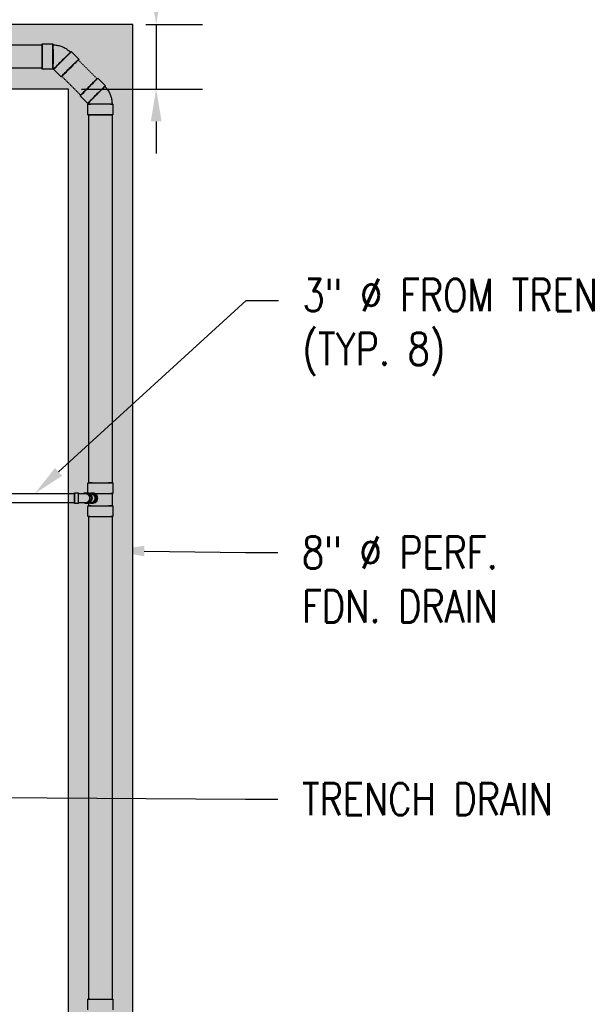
# Model space of a CAD drawing. Header units: inches. Extents: x -337 to 21291, y 405 to 2143.
# Tile 31 of 33: x 2179 to 2391, y 1197 to 1563. Entities that reach past the tile are written whole.
import ezdxf
from ezdxf import colors
from ezdxf.entities.mleader import LeaderData, LeaderLine
from ezdxf.math import Vec2, Vec3

# ---------------------------------------------------------------- set-up
doc = ezdxf.new("R2010")
doc.units = ezdxf.units.IN
doc.header["$MEASUREMENT"] = 0
doc.linetypes.add('Dash - 1_16_', pattern=[0.1875, 0.125, -0.0625])
for name, color, linetype in [('A-ANNO-DIMS', 1, 'Continuous'), ('P-PIPE', 3, 'Continuous'), ('S-ANNO-NOTE', 2, 'Continuous')]:
    doc.layers.add(name, color=color, linetype=linetype)
doc.layers.add('A-WALL-PATT', color=9, linetype='Continuous', true_color=0x808080)
doc.styles.add('Annotative', font='romans.shx', dxfattribs={"width": 0.8, "height": 0.125})
doc.dimstyles.new('Annotative', dxfattribs={"dimscale": 0, "dimtxt": 0.125, "dimasz": 0.125, "dimexe": 0.18, "dimexo": 0.0625, "dimgap": 0.09, "dimtad": 1, "dimdec": 3, "dimzin": 3, "dimdsep": 46, "dimlunit": 4, "dimtxsty": 'Annotative', "dimcen": 0.09, "dimclrt": 2, "dimazin": 2, "dimtfac": 1, "dimtdec": 3, "dimtmove": 0, "dimatfit": 0, "dimfxl": 1, "dimtfill": 1, "dimfrac": 2, "dimtolj": 1, "dimtzin": 0, "dimarcsym": 0})

# ---------------------------------------------------------------- blocks, each defined once
blk = doc.blocks.new('*D27')
at = {"layer": 'A-ANNO-DIMS', "color": 0, "lineweight": -2, "transparency": 16777216}
for p, q in [((2241.81, 1594.4), (2229.81, 1594.4)), ((2229.81, 1594.4), (2229.81, 1585.16)), ((2229.81, 1573.16), (2229.81, 1585.16)), ((2225.98, 1561.16), (2247.09, 1561.16)), ((2229.81, 1561.16), (2229.81, 1537.16)), ((2201.98, 1537.16), (2247.09, 1537.16)), ((2229.81, 1525.16), (2229.81, 1513.16))]:
    blk.add_line(p, q, dxfattribs=at)
at = {"layer": 'A-ANNO-DIMS', "color": 0, "transparency": 16777216}
for points in [[(2227.81, 1573.16), (2231.81, 1573.16), (2229.81, 1561.16)], [(2227.81, 1525.16), (2231.81, 1525.16), (2229.81, 1537.16)]]:
    blk.add_solid(points, dxfattribs=at)
at = {"layer": 'A-ANNO-DIMS', "color": 2, "lineweight": -3, "transparency": 16777216, "insert": (2261.88, 1569.74), "char_height": 12, "width": 49.3115, "attachment_point": 1, "rotation": 90, "line_spacing_factor": 0.983083, "style": 'Annotative', "bg_fill": 3, "box_fill_scale": 1.25, "bg_fill_color": 256, "bg_fill_true_color": 13158600, "bg_fill_transparency": 0}
blk.add_mtext('\\A1;2\'-0"', dxfattribs=at)
blk = doc.blocks.new('Bend - PVC - Sch 40 - DWV_USACE - Standard-1105255-00_SP_Foundation Drainage Plan-TO FDN_DOC')
at = {"layer": 'P-PIPE'}
for p, q in [((222.75, 1545.81), (218.75, 1545.81)), ((211.94, 1542.99), (209.11, 1540.16)), ((215.7, 1533.58), (218.52, 1536.41)), ((218.75, 1536.5), (222.75, 1536.5))]:
    blk.add_line(p, q, dxfattribs=at)
at = {"layer": 'P-PIPE', "flags": 128}
for points in [[(215.2, 1544.76), (214.86, 1544.61), (214.52, 1544.45), (214.19, 1544.28), (213.87, 1544.09), (213.56, 1543.89), (213.26, 1543.67), (212.96, 1543.45), (212.68, 1543.21), (212.4, 1542.96), (212.18, 1542.75)], [(218.75, 1545.47), (218.38, 1545.46), (218.01, 1545.44), (217.64, 1545.4), (217.27, 1545.35), (216.91, 1545.28), (216.54, 1545.2), (216.18, 1545.11), (215.83, 1545), (215.48, 1544.87), (215.2, 1544.76)], [(218.28, 1536.65), (218.3, 1536.67), (218.32, 1536.69), (218.34, 1536.7), (218.36, 1536.72), (218.38, 1536.73), (218.41, 1536.75), (218.43, 1536.76), (218.45, 1536.77), (218.48, 1536.79), (218.5, 1536.79)], [(218.5, 1536.79), (218.52, 1536.8), (218.55, 1536.81), (218.57, 1536.82), (218.6, 1536.83), (218.63, 1536.83), (218.65, 1536.84), (218.68, 1536.84), (218.7, 1536.84), (218.73, 1536.84), (218.75, 1536.85)]]:
    blk.add_lwpolyline(points, dxfattribs=at)
at = {"layer": 'P-PIPE'}
for centre, major_axis, start_param, end_param in [((218.75, 1541.16), (0, 4.66), 0.004314, 3.145907), ((218.75, 1541.16), (0, 4.31), 0.004314, 3.145907), ((218.75, 1541.16), (0, 4.66), 3.145907, 6.2875), ((218.75, 1541.16), (0, 4.31), 3.145907, 6.2875), ((222.75, 1541.16), (0, 4.66), 0.004314, 3.145907), ((222.75, 1541.16), (0, 4.66), 3.145907, 6.2875), ((215.23, 1539.7), (-3.29, 3.29), 6.278871, 9.420463), ((215.23, 1539.7), (-3.29, 3.29), 3.137278, 6.278871), ((215.23, 1539.7), (-3.05, 3.05), 6.278871, 9.420463), ((215.23, 1539.7), (-3.05, 3.05), 3.137278, 6.278871), ((212.4, 1536.87), (-3.29, 3.29), 6.278871, 9.420463), ((212.4, 1536.87), (-3.29, 3.29), 3.137278, 6.278871)]:
    blk.add_ellipse(centre, major_axis=major_axis, ratio=0.010416, start_param=start_param, end_param=end_param, dxfattribs=at)
blk = doc.blocks.new('Bend - PVC - Sch 40 - DWV_USACE - Standard-1110594-00_SP_Foundation Drainage Plan-TO FDN_DOC')
at = {"layer": 'P-PIPE'}
for p, q in [((206.67, 1387.02), (205.92, 1387.02)), ((210.71, 1387.02), (209.21, 1387.02)), ((209.21, 1383.06), (209.21, 1387.02)), ((210.71, 1383.06), (210.71, 1387.02)), ((209.21, 1385.04), (209.21, 1385.04)), ((209.21, 1385.04), (209.21, 1385.04)), ((209.21, 1385.04), (209.21, 1385.04)), ((209.21, 1385.04), (209.21, 1385.04)), ((210.71, 1385.04), (210.71, 1385.04)), ((210.71, 1385.04), (210.71, 1385.04)), ((205.92, 1383.06), (206.67, 1383.06)), ((209.21, 1383.06), (210.71, 1383.06))]:
    blk.add_line(p, q, dxfattribs=at)
at = {"layer": 'P-PIPE', "flags": 128}
for points in [[(209.21, 1386.79), (209.09, 1386.79), (208.97, 1386.79), (208.86, 1386.79), (208.74, 1386.79), (208.63, 1386.79), (208.51, 1386.79), (208.4, 1386.79), (208.29, 1386.79), (208.18, 1386.79), (208.07, 1386.79), (207.96, 1386.79), (207.86, 1386.79), (207.75, 1386.79), (207.65, 1386.79), (207.56, 1386.79), (207.46, 1386.79), (207.37, 1386.79), (207.28, 1386.79), (207.19, 1386.79), (207.11, 1386.79), (207.03, 1386.79), (206.95, 1386.79), (206.88, 1386.79), (206.81, 1386.79), (206.75, 1386.79), (206.68, 1386.79), (206.67, 1386.79)], [(206.67, 1383.29), (206.73, 1383.29), (206.8, 1383.29), (206.87, 1383.29), (206.94, 1383.29), (207.02, 1383.29), (207.09, 1383.29), (207.18, 1383.29), (207.26, 1383.29), (207.35, 1383.29), (207.44, 1383.29), (207.54, 1383.29), (207.64, 1383.29), (207.74, 1383.29), (207.84, 1383.29), (207.94, 1383.29), (208.05, 1383.29), (208.16, 1383.29), (208.27, 1383.29), (208.38, 1383.29), (208.49, 1383.29), (208.6, 1383.29), (208.72, 1383.29), (208.84, 1383.29), (208.95, 1383.29), (209.07, 1383.29), (209.19, 1383.29), (209.21, 1383.29)]]:
    blk.add_lwpolyline(points, dxfattribs=at)
at = {"layer": 'P-PIPE'}
for centre, major_axis, start_param, end_param in [((205.92, 1385.04), (0, 1.98), 6.062597, 7.853982), ((206.67, 1385.04), (0, 1.98), 5.813092, 7.853982), ((205.92, 1385.04), (0, 1.98), 1.570796, 3.141593), ((206.67, 1385.04), (0, 1.98), 1.570796, 3.627428), ((206.67, 1385.04), (0, 1.75), 6.283185, 7.853982), ((206.67, 1385.04), (0, 1.75), 1.570796, 3.141593)]:
    blk.add_ellipse(centre, major_axis=major_axis, ratio=0.866025, start_param=start_param, end_param=end_param, dxfattribs=at)
blk = doc.blocks.new('Mechanical_Box_H_rvt-1-00_SP_Foundation Drainage Plan-TO FDN_DOC')
at = {"layer": 'P-PIPE'}
for p, q in [((2052.03, 1553.47), (2187.4, 1553.47)), ((2187.4, 1544.85), (2052.02, 1545)), ((2204.76, 1390.69), (2204.76, 1527.48)), ((2213.39, 1527.48), (2213.39, 1390.69)), ((2204.44, 1387.16), (2204.44, 1390.69)), ((2213.71, 1390.69), (2213.71, 1386.71)), ((2205.44, 1387.02), (2206.22, 1387.04)), ((2142.64, 1386.79), (2197.08, 1386.79)), ((2197.08, 1383.29), (2142.64, 1383.29)), ((2197.08, 1386.79), (2199.45, 1386.79)), ((2199.45, 1383.29), (2197.08, 1383.29)), ((2199.45, 1385.04), (2199.45, 1386.79)), ((2199.45, 1386.79), (2199.45, 1385.04)), ((2199.45, 1383.29), (2199.45, 1385.04)), ((2199.45, 1385.04), (2199.45, 1383.29)), ((2205.03, 1386.79), (2205.45, 1386.79)), ((2205.47, 1383.29), (2205.03, 1383.29)), ((2213.42, 1386.71), (2213.42, 1382.14)), ((2204.44, 1378.16), (2204.44, 1382.14)), ((2204.74, 1382.14), (2204.74, 1383.08)), ((2206.22, 1383.08), (2205.5, 1383.07)), ((2213.71, 1382.14), (2213.71, 1378.16)), ((2204.76, 1198.77), (2204.76, 1378.14)), ((2213.39, 1378.14), (2213.39, 1198.77)), ((2204.44, 1194.86), (2204.44, 1198.77)), ((2213.71, 1198.77), (2213.71, 1194.79))]:
    blk.add_line(p, q, dxfattribs=at)
at = {"layer": 'P-PIPE', "linetype": 'Dash - 1_16_'}
for p, q in [((2200.8, 1547.92), (2207.84, 1540.88)), ((2201.74, 1534.78), (2194.7, 1541.82))]:
    blk.add_line(p, q, dxfattribs=at)
at = {"layer": 'P-PIPE', "extrusion": (0, 0, -1)}
for centre, major_axis, ratio, start_param, end_param in [((2187.4, 1549.16), (0, 4.31), 0.010414, 4.712389, 6.283185), ((2187.4, 1549.16), (0, 4.31), 0.010414, 0, 1.570796), ((2187.4, 1549.16), (0, 4.31), 0.010414, 3.141593, 4.712389), ((2187.4, 1549.16), (0, 4.31), 0.010414, 1.570796, 3.141593), ((2197.75, 1544.87), (3.05, 3.05), 0.010416, 4.712389, 6.283185), ((2197.75, 1544.87), (3.05, 3.05), 0.010416, 0, 1.570796), ((2197.75, 1544.87), (3.05, 3.05), 0.010416, 3.141593, 4.712389), ((2197.75, 1544.87), (3.05, 3.05), 0.010416, 1.570796, 3.141593), ((2204.79, 1537.83), (3.05, 3.05), 0.010416, 4.712389, 6.283185), ((2204.79, 1537.83), (3.05, 3.05), 0.010416, 0, 1.570796), ((2204.79, 1537.83), (3.05, 3.05), 0.010416, 3.141593, 4.712389), ((2204.79, 1537.83), (3.05, 3.05), 0.010416, 1.570796, 3.141593), ((2209.08, 1527.48), (-4.31, 0), 0.010416, 0, 1.570796), ((2209.08, 1527.48), (-4.31, 0), 0.010416, 4.712389, 6.283185), ((2209.08, 1527.48), (-4.31, 0), 0.010416, 1.570796, 3.141593), ((2209.08, 1527.48), (-4.31, 0), 0.010416, 3.141593, 4.712389), ((2209.08, 1390.69), (-4.63, 0), 0.010416, 5.235988, 8.37758), ((2209.08, 1390.69), (4.31, 0), 0.010416, 3.141593, 4.712389), ((2209.08, 1390.69), (-4.31, 0), 0.010416, 4.712389, 6.283185), ((2209.08, 1390.69), (-4.63, 0), 0.010416, 2.094395, 5.235988), ((2209.08, 1390.69), (4.31, 0), 0.010416, 4.712389, 6.283185), ((2209.08, 1390.69), (-4.31, 0), 0.010416, 3.141593, 4.712389), ((2205.47, 1385.04), (-0.04, 1.98), 0.865978, -0.350594, 3.52864), ((2206.22, 1385.06), (-0.04, 1.98), 0.865978, 0.02083, 3.162423), ((2204.23, 1385.04), (0, 1.75), 0.866025, 0, 1.570796), ((2204.23, 1385.04), (0, 1.75), 0.866025, 1.570796, 3.141593), ((2205.47, 1385.04), (0, 1.75), 0.866025, 0, 1.570796), ((2205.47, 1385.04), (0, 1.75), 0.866025, 1.570796, 3.141593), ((2206.22, 1385.06), (-0.03, 1.75), 0.865978, 0.034183, 3.107409), ((2209.08, 1386.71), (-4.63, 0), 0.010416, 7.409861, 8.37758), ((2209.08, 1386.71), (-4.34, 0), 0.010416, 7.378564, 8.37758), ((2209.08, 1386.71), (-4.63, 0), 0.010416, 2.094395, 5.128756), ((2209.08, 1386.71), (-4.34, 0), 0.010416, 2.094395, 5.160065), ((2209.08, 1382.14), (-4.63, 0), 0.010416, 5.235988, 8.37758), ((2209.08, 1382.14), (-4.34, 0), 0.010416, 5.235988, 8.37758), ((2209.08, 1382.14), (-4.63, 0), 0.010416, 2.094395, 5.235988), ((2209.08, 1382.14), (-4.34, 0), 0.010416, 2.094395, 5.235988), ((2209.08, 1378.16), (-4.63, 0), 0.010416, 5.235988, 8.37758), ((2209.08, 1378.16), (-4.31, 0), 0.010416, 0, 1.570796), ((2209.08, 1378.16), (-4.31, 0), 0.010416, 4.712389, 6.283185), ((2209.08, 1378.16), (-4.63, 0), 0.010416, 2.094395, 5.235988), ((2209.08, 1378.16), (-4.31, 0), 0.010416, 1.570796, 3.141593), ((2209.08, 1378.16), (-4.31, 0), 0.010416, 3.141593, 4.712389), ((2209.08, 1198.77), (4.63, 0), 0.010416, 1.570796, 4.712389), ((2209.08, 1198.77), (-4.31, 0), 0.010416, 0, 1.570796), ((2209.08, 1198.77), (4.31, 0), 0.010416, 1.570796, 3.141593), ((2209.08, 1198.77), (4.63, 0), 0.010416, 4.712389, 7.853982), ((2209.08, 1198.77), (-4.31, 0), 0.010416, 1.570796, 3.141593), ((2209.08, 1198.77), (4.31, 0), 0.010416, 0, 1.570796)]:
    blk.add_ellipse(centre, major_axis=major_axis, ratio=ratio, start_param=start_param, end_param=end_param, dxfattribs=at)
at = {"layer": 'P-PIPE', "color": 3, "lineweight": 9, "xscale": -1}
for name, p in [('Bend - PVC - Sch 40 - DWV_USACE - Standard-1105255-00_SP_Foundation Drainage Plan-TO FDN_DOC', (2410.15, 8)), ('Bend - PVC - Sch 40 - DWV_USACE - Standard-1110594-00_SP_Foundation Drainage Plan-TO FDN_DOC', (2410.15, 0))]:
    blk.add_blockref(name, p, dxfattribs=at)
at = {"layer": 'P-PIPE', "color": 3, "lineweight": 9, "xscale": -1, "rotation": 314.9999999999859}
blk.add_blockref('Bend - PVC - Sch 40 - DWV_USACE - Standard-1105255-00_SP_Foundation Drainage Plan-TO FDN_DOC', (1272.54, 290.56), dxfattribs=at)

msp = doc.modelspace()

# ---------------------------------------------------------------- hatches: boundary and pattern name
at = {"layer": 'A-WALL-PATT', "lineweight": -3, "transparency": 33554559}
h = msp.add_hatch(dxfattribs=at)
h.set_pattern_fill('AR-SAND', color=8, scale=4, style=0)
h.paths.add_polyline_path([(2221.0774, 1121.2059), (2221.0774, 1561.1577), (181.0774, 1561.1577), (181.0774, 1121.2059), (205.0774, 1121.2059), (205.0774, 1537.2059), (2197.0774, 1537.2059), (2197.0774, 1121.1577)])

# ---------------------------------------------------------------- leaders
at = {"layer": 'S-ANNO-NOTE', "lineweight": -3}
ml = msp.add_multileader_mtext('Standard', dxfattribs=at)
ml.set_content('3" %%C FROM TRENCH DRAIN\\P(TYP. 8)', color=256, style='Annotative')
ml.set_leader_properties(color=1, linetype='ByLayer', lineweight=-1)
ml.build(insert=Vec2(0, 0))
ml.multileader.update_dxf_attribs({"text_right_attachment_type": 3, "dogleg_length": 0.125, "arrow_head_size": 12, "scale": 96})
ctx = ml.context
ctx.base_point, ctx.scale, ctx.char_height, ctx.arrow_head_size, ctx.landing_gap_size, ctx.plane_origin = Vec3(10.349, 1475.4508), 96, 12, 12, 9, Vec3(-181.8551, 1458.5894)
ctx.right_attachment = 3
notes = []
notes.append((ctx, [(1, (1, 1, 0), (144.1204, 1430.8794), (-1, 0), 12, [(0, [(217.6536, 1387.6582)], 0, [])])]))
ctx.mtext.insert, ctx.mtext.width, ctx.mtext.flow_direction = Vec3(19.349, 1483.4508), 113.442977, 5
ml = msp.add_multileader_mtext('Standard', dxfattribs=at)
ml.set_content('3" %%C FROM TRENCH DRAIN\\P(TYP. 8)', color=256, style='Annotative')
ml.set_leader_properties(color=1, linetype='ByLayer', lineweight=-1)
ml.build(insert=Vec2(0, 0))
ml.multileader.update_dxf_attribs({"text_right_attachment_type": 3, "dogleg_length": 0.125, "arrow_head_size": 12, "scale": 96})
ctx = ml.context
ctx.base_point, ctx.scale, ctx.char_height, ctx.arrow_head_size, ctx.landing_gap_size, ctx.plane_origin = Vec3(2275.2529, 1458.5894), 96, 12, 12, 9, Vec3(2160.2112, 1458.5894)
ctx.right_attachment = 3
notes.append((ctx, [(0, (1, 1, 0), (2263.2529, 1458.5894), (1, 0), 12, [(0, [(2184.6572, 1386.7939)], 0, [])])]))
ctx.mtext.insert, ctx.mtext.width, ctx.mtext.flow_direction = Vec3(2284.2529, 1466.5894), 125.972569, 5
ml = msp.add_multileader_mtext('Standard', dxfattribs=at)
ml.set_content('8" %%C PERF.\\PFDN. DRAIN', color=256, style='Annotative')
ml.set_leader_properties(color=1, linetype='ByLayer', lineweight=-1)
ml.build(insert=Vec2(0, 0))
ml.multileader.update_dxf_attribs({"text_right_attachment_type": 3, "dogleg_length": 0.125, "arrow_head_size": 12, "scale": 96})
ctx = ml.context
ctx.base_point, ctx.scale, ctx.char_height, ctx.arrow_head_size, ctx.landing_gap_size, ctx.plane_origin = Vec3(2275.0288, 1364.9098), 96, 12, 12, 9, Vec3(2155.1118, 1364.9098)
ctx.right_attachment = 3
notes.append((ctx, [(0, (1, 1, 0), (2263.0288, 1364.9098), (1, 0), 12, [(0, [(2213.3899, 1365.6363)], 0, [])])]))
ctx.mtext.insert, ctx.mtext.flow_direction = Vec3(2284.0288, 1370.9098), 5
ml = msp.add_multileader_mtext('Standard', dxfattribs=at)
ml.set_content('TRENCH DRAIN', color=256, style='Annotative')
ml.set_leader_properties(color=1, linetype='ByLayer', lineweight=-1)
ml.build(insert=Vec2(0, 0))
ml.multileader.update_dxf_attribs({"text_right_attachment_type": 3, "dogleg_length": 0.125, "arrow_head_size": 12, "scale": 96})
ctx = ml.context
ctx.base_point, ctx.scale, ctx.char_height, ctx.arrow_head_size, ctx.landing_gap_size, ctx.plane_origin = Vec3(2275.0288, 1273.2441), 96, 12, 12, 9, Vec3(2155.1118, 1273.2441)
ctx.right_attachment = 3
notes.append((ctx, [(0, (1, 1, 0), (2263.0288, 1273.2441), (1, 0), 12, [(0, [(2141.0774, 1274.0278)], 0, [])])]))
ctx.mtext.insert, ctx.mtext.flow_direction = Vec3(2284.0288, 1279.2441), 5
for ctx, leaders in notes:
    for number, flags, end, landing, length, lines in leaders:
        leader = LeaderData()
        leader.index, (leader.has_last_leader_line, leader.has_dogleg_vector, leader.attachment_direction) = number, flags
        leader.last_leader_point, leader.dogleg_vector, leader.dogleg_length = Vec3(end), Vec3(landing), length
        for number, points, colour, breaks in lines:
            line = LeaderLine()
            line.index, line.vertices, line.color, line.breaks = number, Vec3.list(points), colors.encode_raw_color(colour), breaks
            leader.lines.append(line)
        ctx.leaders.append(leader)

# ---------------------------------------------------------------- next in the draw order: dimensions: what is measured, and where the dimension line sits
at = {"layer": 'A-ANNO-DIMS', "lineweight": -3}
dim = msp.add_linear_dim(base=(2229.8119, 1537.1577), p1=(2219.9765, 1561.1577), p2=(2195.9765, 1537.1577), angle=90, dimstyle='Annotative', override={"dimpost": '\\X'}, dxfattribs=at)
dim.commit()
dim.dimension.update_dxf_attribs({"geometry": '*D27', "text_midpoint": (2250.8438, 1594.3983), "dimtype": 160, "text_rotation": 90})

# ---------------------------------------------------------------- next in the draw order: linework, layer by layer
at = {"layer": 'A-WALL-PATT', "lineweight": -3}
msp.add_lwpolyline([(2221.0774, 1121.1577), (2221.0774, 1561.1577), (181.0774, 1561.1577), (181.0774, 1121.2059), (205.0774, 1121.2059), (205.0774, 1537.2059), (2197.0774, 1537.2059), (2197.0774, 1121.1577)], close=True, dxfattribs=at)

# ---------------------------------------------------------------- next in the draw order: block references
at = {"layer": 'P-PIPE', "lineweight": -3}
msp.add_blockref('Mechanical_Box_H_rvt-1-00_SP_Foundation Drainage Plan-TO FDN_DOC', (0.0002, 0.0965), dxfattribs=at)

# ---------------------------------------------------------------- next in the draw order: leaders
at = {"layer": 'S-ANNO-NOTE', "lineweight": -3}
ml = msp.add_multileader_mtext('Standard', dxfattribs=at)
ml.set_content('8" %%C PERF. FDN. DRAIN', color=256, style='Annotative')
ml.set_leader_properties(color=1, linetype='ByLayer', lineweight=-1)
ml.build(insert=Vec2(0, 0))
ml.multileader.update_dxf_attribs({"text_right_attachment_type": 3, "dogleg_length": 0.125, "arrow_head_size": 12, "scale": 96})
ctx = ml.context
ctx.base_point, ctx.scale, ctx.char_height, ctx.arrow_head_size, ctx.landing_gap_size, ctx.plane_origin = Vec3(1225.0423, 1648.9068), 96, 12, 12, 9, Vec3(1080.7733, 1653.243)
ctx.right_attachment = 3
notes = []
notes.append((ctx, [(0, (1, 1, 0), (1213.0423, 1648.9068), (1, 0), 12, [(1, [(1253.381, 1552.8833), (1146.1629, 1552.3971)], 0, [])])]))
ctx.mtext.insert, ctx.mtext.width, ctx.mtext.flow_direction = Vec3(1234.0423, 1654.9068), 157.344642, 5
ml = msp.add_multileader_mtext('Standard', dxfattribs=at)
ml.set_content('GRAVEL MATERIAL WRAPPED IN FILTER FABRIC', color=256, style='Annotative')
ml.set_leader_properties(color=1, linetype='ByLayer', lineweight=-1)
ml.build(insert=Vec2(0, 0))
ml.multileader.update_dxf_attribs({"text_right_attachment_type": 3, "dogleg_length": 0.125, "arrow_head_size": 12, "scale": 96})
ctx = ml.context
ctx.base_point, ctx.scale, ctx.char_height, ctx.arrow_head_size, ctx.landing_gap_size, ctx.plane_origin = Vec3(1549.481, 1441.4619), 96, 12, 12, 9, Vec3(1438.1788, 1653.243)
ctx.right_attachment = 3
notes.append((ctx, [(0, (1, 1, 0), (1537.481, 1441.4619), (1, 0), 12, [(0, [(1536.873, 1537.8823)], 0, [])])]))
ctx.mtext.insert, ctx.mtext.width, ctx.mtext.flow_direction = Vec3(1558.481, 1447.4619), 205.546058, 5
for ctx, leaders in notes:
    for number, flags, end, landing, length, lines in leaders:
        leader = LeaderData()
        leader.index, (leader.has_last_leader_line, leader.has_dogleg_vector, leader.attachment_direction) = number, flags
        leader.last_leader_point, leader.dogleg_vector, leader.dogleg_length = Vec3(end), Vec3(landing), length
        for number, points, colour, breaks in lines:
            line = LeaderLine()
            line.index, line.vertices, line.color, line.breaks = number, Vec3.list(points), colors.encode_raw_color(colour), breaks
            leader.lines.append(line)
        ctx.leaders.append(leader)

doc.saveas('drawing.dxf')
